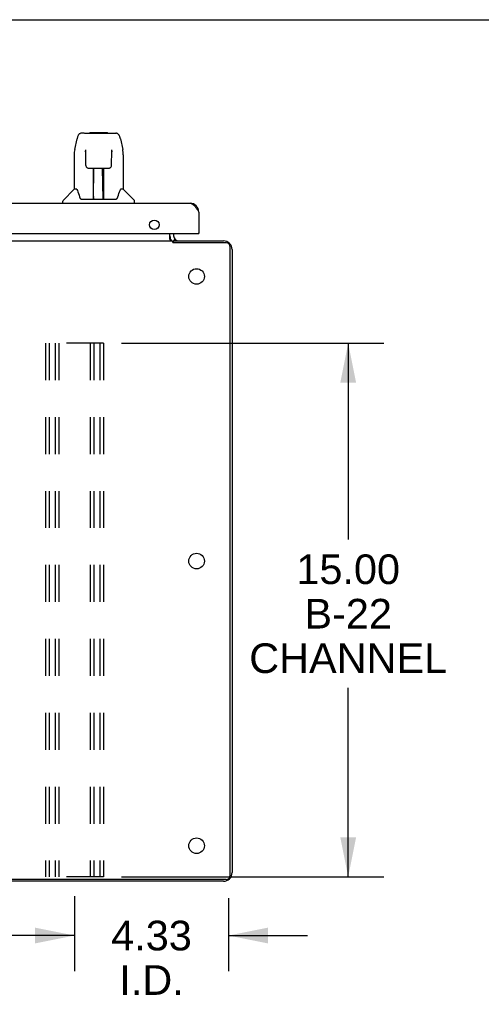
# Model space of a CAD drawing. Header units: inches. Extents: x 0 to 189, y 0 to 122.
# Tile 31 of 44: x 43 to 56, y 95 to 122. Entities that reach past the tile are written whole.
import ezdxf

# ---------------------------------------------------------------- set-up
doc = ezdxf.new("R2010")
doc.units = ezdxf.units.IN
doc.header["$LTSCALE"] = 10.388889
doc.header["$MEASUREMENT"] = 0
doc.linetypes.add('HIDDEN', pattern=[0.2, 0.1, -0.1])
doc.layers.get('0').update_dxf_attribs({"linetype": 'CONTINUOUS'})
for name, color, linetype in [('00-B22_2', 7, 'CONTINUOUS'), ('DEFAULT_2', 8, 'HIDDEN'), ('DIMENSIONS', 7, 'CONTINUOUS')]:
    doc.layers.add(name, color=color, linetype=linetype)
doc.styles.get("Standard").update_dxf_attribs({"font": 'arial.ttf'})
doc.dimstyles.new('DIMSTYLE_1', dxfattribs={"dimtxt": 0.833333, "dimasz": 1.111111, "dimexe": 0.09, "dimexo": 0.07, "dimgap": 0.0375, "dimtad": 0, "dimtih": 1, "dimtoh": 1, "dimzin": 4, "dimdsep": 46, "dimtxsty": 'Standard', "dimblk": '_FILLED', "dimblk1": '_FILLED', "dimblk2": '_FILLED', "dimcen": 0.09, "dimazin": 1, "dimtfac": 1, "dimtdec": 3, "dimtofl": 0, "dimtmove": 0, "dimatfit": 3, "dimldrblk": '_FILLED', "dimfxl": 0, "dimtolj": 1, "dimtzin": 4, "dimarcsym": 0})

# ---------------------------------------------------------------- blocks, each defined once
blk = doc.blocks.new('_FILLED')
at = {"color": 0, "linetype": 'ByBlock'}
blk.add_solid([(0, 0), (-1, 0.2), (-1, -0.2)], dxfattribs=at)
blk = doc.blocks.new('*D3')
at = {"layer": 'DIMENSIONS', "color": 2, "linetype": 'Continuous'}
for p, q in [((45.011, 97.584), (45.011, 95.48)), ((49.336, 97.532), (49.336, 95.48)), ((45.011, 96.48), (42.789, 96.48)), ((49.336, 96.48), (51.558, 96.48))]:
    blk.add_line(p, q, dxfattribs=at)
at = {"layer": 'DIMENSIONS', "color": 2, "linetype": 'Continuous', "xscale": 1.1111111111, "yscale": 1.1111111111, "zscale": 1.1111111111}
blk.add_blockref('_FILLED', (45.011, 96.48), dxfattribs=at)
at = {"layer": 'DIMENSIONS', "color": 2, "linetype": 'Continuous', "xscale": 1.1111111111, "yscale": 1.1111111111, "zscale": 1.1111111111, "rotation": 180}
blk.add_blockref('_FILLED', (49.336, 96.48), dxfattribs=at)
at = {"layer": 'DIMENSIONS', "color": 2, "linetype": 'Continuous', "insert": (47.174, 96.897), "char_height": 0.8333, "width": 2.26456, "attachment_point": 2, "line_spacing_factor": 0.9}
blk.add_mtext('4.33\\PI.D.', dxfattribs=at)
blk = doc.blocks.new('*D4')
at = {"layer": '00-B22_2', "color": 2, "linetype": 'Continuous'}
for p, q in [((30.247, 97.596), (30.247, 95.48)), ((45.011, 97.499), (45.011, 95.48)), ((30.247, 96.48), (34.658, 96.48)), ((45.011, 96.48), (40.6, 96.48))]:
    blk.add_line(p, q, dxfattribs=at)
at = {"layer": '00-B22_2', "color": 2, "linetype": 'Continuous', "xscale": 1.1111111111, "yscale": 1.1111111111, "zscale": 1.1111111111, "rotation": 180}
blk.add_blockref('_FILLED', (30.247, 96.48), dxfattribs=at)
at = {"layer": '00-B22_2', "color": 2, "linetype": 'Continuous', "xscale": 1.1111111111, "yscale": 1.1111111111, "zscale": 1.1111111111}
blk.add_blockref('_FILLED', (45.011, 96.48), dxfattribs=at)
at = {"layer": '00-B22_2', "color": 2, "linetype": 'Continuous', "insert": (37.629, 96.897), "char_height": 0.8333, "width": 5.10843, "attachment_point": 2, "line_spacing_factor": 0.9}
blk.add_mtext('14.76 typ.', dxfattribs=at)
blk = doc.blocks.new('*D5')
at = {"layer": 'DIMENSIONS', "color": 2, "linetype": 'Continuous'}
for p, q in [((46.33, 113.13), (53.7, 113.13)), ((52.7, 113.13), (52.7, 107.61)), ((52.7, 98.13), (52.7, 103.443)), ((46.33, 98.13), (53.7, 98.13))]:
    blk.add_line(p, q, dxfattribs=at)
at = {"layer": 'DIMENSIONS', "color": 2, "linetype": 'Continuous', "xscale": 1.1111111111, "yscale": 1.1111111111, "zscale": 1.1111111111}
for p, rotation in [((52.7, 113.13), 90), ((52.7, 98.13), 270)]:
    blk.add_blockref('_FILLED', p, dxfattribs=dict(at, rotation=rotation))
at = {"layer": 'DIMENSIONS', "color": 2, "linetype": 'Continuous', "insert": (52.7, 107.193), "char_height": 0.8333, "width": 5.55452, "attachment_point": 2, "line_spacing_factor": 0.9}
blk.add_mtext('15.00\\PB-22\\PCHANNEL', dxfattribs=at)

msp = doc.modelspace()

# ---------------------------------------------------------------- linework, layer by layer
at = {"color": 7, "linetype": 'Continuous'}
for p, q in [((0, 122.222), (188.889, 122.222)), ((45.286, 119.032), (45.205, 119.032)), ((45.287, 119.032), (46.093, 119.032)), ((45.292, 119.032), (45.291, 119.032)), ((45.452, 119.051), (45.432, 119.032)), ((45.452, 119.051), (45.928, 119.051)), ((45.928, 119.051), (45.948, 119.032)), ((46.09, 119.032), (46.088, 119.032)), ((46.095, 119.032), (46.175, 119.032)), ((45.016, 118.572), (45.081, 118.877)), ((46.299, 118.877), (46.364, 118.572)), ((45.324, 118.52), (45.304, 118.52)), ((45.323, 118.556), (45.323, 118.552)), ((45.323, 118.552), (45.323, 118.548)), ((45.323, 118.548), (45.323, 118.54)), ((45.323, 118.54), (45.324, 118.531)), ((45.326, 118.408), (45.324, 118.531)), ((46.05, 118.125), (46.057, 118.537)), ((46.057, 118.546), (46.057, 118.55)), ((46.057, 118.537), (46.057, 118.546)), ((46.076, 118.52), (46.057, 118.52)), ((45.001, 118.429), (45.001, 117.457)), ((45.331, 118.125), (45.326, 118.408)), ((46.379, 118.428), (46.379, 117.457)), ((45.411, 118.047), (45.531, 118.047)), ((45.541, 117.201), (45.556, 118.048)), ((45.548, 117.632), (45.548, 118.048)), ((45.567, 118.048), (45.813, 118.048)), ((45.816, 117.181), (45.801, 118.048)), ((45.832, 117.181), (45.832, 118.048)), ((45.849, 118.047), (45.969, 118.047)), ((45.552, 117.823), (45.548, 117.823)), ((45.552, 117.811), (45.548, 117.811)), ((45.832, 117.823), (45.805, 117.823)), ((45.832, 117.811), (45.805, 117.811)), ((44.995, 117.451), (44.698, 117.153)), ((45.074, 117.457), (45.001, 117.457)), ((45.809, 117.583), (45.832, 117.583)), ((45.832, 117.579), (45.809, 117.579)), ((46.379, 117.457), (46.306, 117.457)), ((46.385, 117.451), (46.683, 117.153)), ((44.686, 117.063), (44.686, 117.126)), ((45.169, 117.205), (45.174, 117.197)), ((45.204, 117.181), (46.176, 117.181)), ((45.542, 117.253), (45.541, 117.227)), ((45.548, 117.181), (45.548, 117.185)), ((45.815, 117.227), (45.815, 117.253)), ((46.694, 117.063), (46.694, 117.126)), ((47.765, 115.971), (47.794, 116.001)), ((47.794, 115.959), (47.794, 116.005)), ((47.799, 116.006), (47.833, 116.041)), ((48.483, 116.209), (48.503, 116.209))]:
    msp.add_line(p, q, dxfattribs=at)
at = {"color": 3, "linetype": 'Continuous'}
for p, q in [((26.44, 117.063), (48.256, 117.063)), ((48.503, 116.817), (48.503, 116.209)), ((26.213, 116.209), (48.483, 116.209)), ((27.495, 116.005), (47.763, 116.005)), ((47.69, 116.045), (47.69, 116.209)), ((47.763, 116.005), (47.763, 115.973)), ((47.794, 116.209), (47.794, 116.148)), ((47.794, 116.005), (49.194, 116.005)), ((47.83, 116.036), (47.829, 116.034)), ((47.835, 116.043), (47.83, 116.036)), ((47.836, 116.045), (47.835, 116.043)), ((47.835, 116.043), (47.835, 116.043)), ((49.268, 115.953), (47.813, 115.953)), ((49.388, 98.177), (49.388, 115.833)), ((49.44, 115.759), (49.44, 98.252)), ((49.194, 98.005), (25.922, 98.005)), ((49.268, 98.057), (25.99, 98.057))]:
    msp.add_line(p, q, dxfattribs=at)
at = {"color": 7, "linetype": 'Continuous'}
for points in [[(45.205, 119.032), (45.202, 119.031), (45.186, 119.029), (45.171, 119.025), (45.157, 119.018), (45.145, 119.01), (45.134, 118.999), (45.125, 118.988), (45.116, 118.976), (45.109, 118.963), (45.102, 118.948), (45.096, 118.931), (45.09, 118.913), (45.085, 118.892), (45.081, 118.877)], [(46.275, 118.954), (46.269, 118.967), (46.263, 118.978), (46.255, 118.989), (46.247, 118.999), (46.238, 119.008), (46.227, 119.016), (46.215, 119.022), (46.203, 119.027), (46.19, 119.03), (46.175, 119.032)], [(46.299, 118.877), (46.296, 118.889), (46.291, 118.908), (46.286, 118.925), (46.281, 118.94), (46.275, 118.954)], [(45.016, 118.572), (45.01, 118.54), (45.005, 118.498), (45.002, 118.455), (45.001, 118.429)], [(45.323, 118.56), (45.323, 118.56), (45.323, 118.56), (45.323, 118.56), (45.323, 118.559), (45.323, 118.558), (45.323, 118.557), (45.323, 118.556)], [(46.057, 118.55), (46.057, 118.554), (46.058, 118.556), (46.058, 118.557), (46.058, 118.558), (46.058, 118.559), (46.058, 118.56), (46.058, 118.56)], [(46.379, 118.428), (46.379, 118.456), (46.376, 118.498), (46.37, 118.541), (46.364, 118.572)], [(45.331, 118.125), (45.332, 118.113), (45.335, 118.1), (45.341, 118.088), (45.348, 118.077), (45.357, 118.068), (45.367, 118.06), (45.378, 118.054), (45.39, 118.05), (45.403, 118.048), (45.41, 118.047)], [(45.531, 118.047), (45.534, 118.047), (45.543, 118.048), (45.552, 118.048), (45.561, 118.048), (45.567, 118.048)], [(45.813, 118.048), (45.821, 118.048), (45.83, 118.048), (45.839, 118.048), (45.847, 118.047), (45.849, 118.047)], [(45.971, 118.047), (45.979, 118.048), (45.991, 118.05), (46.003, 118.054), (46.015, 118.061), (46.025, 118.069), (46.033, 118.079), (46.041, 118.09), (46.046, 118.102), (46.049, 118.115), (46.05, 118.125)], [(45.071, 117.457), (45.076, 117.447), (45.09, 117.419), (45.105, 117.384), (45.121, 117.341), (45.137, 117.292), (45.152, 117.245)], [(46.229, 117.245), (46.243, 117.291), (46.259, 117.339), (46.275, 117.382), (46.29, 117.418), (46.304, 117.447), (46.31, 117.457)], [(45.152, 117.245), (45.154, 117.237), (45.159, 117.224), (45.164, 117.213), (45.169, 117.205)], [(45.174, 117.197), (45.18, 117.191), (45.187, 117.186), (45.195, 117.183), (45.202, 117.181), (45.204, 117.181)], [(46.176, 117.181), (46.178, 117.181), (46.185, 117.183), (46.193, 117.186), (46.2, 117.191)], [(46.2, 117.191), (46.206, 117.197), (46.211, 117.204)], [(46.211, 117.204), (46.216, 117.213), (46.221, 117.223), (46.226, 117.236), (46.229, 117.245)]]:
    msp.add_lwpolyline(points, dxfattribs=at)
at = {"color": 3, "linetype": 'Continuous'}
for points in [[(48.256, 117.063), (48.266, 117.063), (48.277, 117.061), (48.287, 117.058), (48.297, 117.055), (48.308, 117.05), (48.318, 117.044), (48.328, 117.038), (48.338, 117.03), (48.349, 117.022), (48.359, 117.012), (48.369, 117.002), (48.379, 116.991), (48.39, 116.979), (48.4, 116.967), (48.41, 116.954), (48.421, 116.94), (48.431, 116.926), (48.441, 116.911), (48.451, 116.896), (48.462, 116.88), (48.472, 116.865), (48.482, 116.849), (48.492, 116.833), (48.503, 116.817)], [(47.69, 116.045), (47.692, 116.045), (47.693, 116.045), (47.695, 116.045), (47.696, 116.045), (47.698, 116.044), (47.699, 116.044), (47.7, 116.043), (47.702, 116.042), (47.703, 116.041), (47.704, 116.04), (47.705, 116.039), (47.707, 116.037), (47.708, 116.036), (47.709, 116.034), (47.71, 116.032), (47.711, 116.03), (47.712, 116.028), (47.713, 116.026), (47.714, 116.024), (47.716, 116.02)], [(47.716, 116.02), (47.717, 116.018), (47.718, 116.016), (47.719, 116.014), (47.72, 116.013), (47.721, 116.011), (47.723, 116.01), (47.724, 116.008), (47.725, 116.007), (47.726, 116.006), (47.728, 116.006), (47.729, 116.005), (47.73, 116.005), (47.731, 116.005)], [(47.763, 115.973), (47.764, 115.972), (47.765, 115.97), (47.767, 115.969), (47.768, 115.968), (47.769, 115.966), (47.77, 115.965), (47.771, 115.964), (47.772, 115.964), (47.773, 115.963), (47.774, 115.963), (47.775, 115.962), (47.776, 115.962), (47.776, 115.962), (47.777, 115.962), (47.778, 115.962), (47.779, 115.961), (47.781, 115.961)], [(47.781, 115.961), (47.782, 115.961), (47.783, 115.961), (47.784, 115.961), (47.785, 115.961), (47.786, 115.961), (47.788, 115.961), (47.789, 115.961), (47.791, 115.96), (47.792, 115.96), (47.794, 115.96), (47.795, 115.959), (47.797, 115.959), (47.799, 115.958), (47.8, 115.958), (47.802, 115.957), (47.804, 115.956), (47.806, 115.956), (47.808, 115.955), (47.811, 115.954), (47.813, 115.953)], [(47.822, 116.026), (47.82, 116.023), (47.818, 116.021), (47.816, 116.019), (47.813, 116.016), (47.811, 116.014), (47.809, 116.012), (47.806, 116.01), (47.804, 116.008), (47.802, 116.007), (47.799, 116.006), (47.798, 116.006), (47.796, 116.005), (47.794, 116.005)], [(47.829, 116.034), (47.827, 116.032), (47.826, 116.03), (47.824, 116.028), (47.822, 116.026)], [(47.837, 116.045), (47.837, 116.045), (47.837, 116.045), (47.837, 116.045), (47.836, 116.045)]]:
    msp.add_lwpolyline(points, dxfattribs=at)
for centre, radius in [((47.253, 116.459), 0.133), ((48.44, 115.005), 0.219), ((48.44, 107.005), 0.219), ((48.44, 99.005), 0.219)]:
    msp.add_circle(centre, radius, dxfattribs=at)
at = {"color": 7, "linetype": 'Continuous'}
for centre, radius, start, end in [((45.009, 117.437), 0.0197, 90, 135), ((46.371, 117.437), 0.0197, 45, 90), ((44.726, 117.126), 0.0394, 135, 180), ((45.561, 117.201), 0.0197, 179, 270), ((45.561, 117.201), 0.0197, 260.739, 269.9232), ((45.796, 117.201), 0.0197, 270, 1), ((45.796, 117.201), 0.0197, 270.0771, 272.6469), ((46.655, 117.126), 0.0394, 0, 45), ((47.937, 116.148), 0.246, 180, 215.3266)]:
    msp.add_arc(centre, radius, start, end, dxfattribs=at)
at = {"color": 3, "linetype": 'Continuous'}
for centre, radius, start, end in [((48.256, 116.817), 0.246, 0, 90), ((47.937, 116.148), 0.142, 180, 270), ((48.483, 116.229), 0.02, 270, 360), ((49.194, 115.759), 0.246, 0, 90), ((49.268, 115.833), 0.12, 0, 90), ((49.194, 98.252), 0.246, 270, 360), ((49.268, 98.177), 0.12, 270, 360)]:
    msp.add_arc(centre, radius, start, end, dxfattribs=at)
at = {"color": 7, "linetype": 'Continuous'}
for centre, major_axis, start_param, end_param in [((45.541, 117.221), (0.0394, 0), -1.369355, -1.264777), ((45.816, 117.221), (0, 0.0394), -3.447611, -3.141593)]:
    msp.add_ellipse(centre, major_axis=major_axis, ratio=1, start_param=start_param, end_param=end_param, dxfattribs=at)
at = {"layer": 'DEFAULT_2', "color": 8, "linetype": 'HIDDEN'}
for p, q in [((45.824, 113.13), (44.199, 113.13)), ((44.199, 113.13), (44.199, 98.13)), ((44.303, 113.13), (44.303, 98.13)), ((44.47, 113.13), (44.47, 98.13)), ((44.574, 113.13), (44.574, 98.13)), ((45.449, 113.13), (45.449, 98.13)), ((45.553, 113.13), (45.553, 98.13)), ((45.72, 113.13), (45.72, 98.13)), ((45.824, 113.13), (45.824, 98.13)), ((45.824, 98.13), (44.199, 98.13))]:
    msp.add_line(p, q, dxfattribs=at)

# ---------------------------------------------------------------- dimensions: what is measured, and where the dimension line sits
at = {"layer": '00-B22_2', "color": 2, "linetype": 'Continuous'}
dim = msp.add_linear_dim(base=(45.011, 96.48), p1=(30.247, 97.666), p2=(45.011, 97.569), text='<> typ.\\P[]', dimstyle='DIMSTYLE_1', dxfattribs=at)
dim.commit()
dim.dimension.update_dxf_attribs({"geometry": '*D4', "text_midpoint": (37.629, 96.48), "dimtype": 160})
at = {"layer": 'DIMENSIONS', "color": 2, "linetype": 'Continuous'}
for base, p1, p2, angle, text, picture, middle in [((52.7, 98.13), (46.26, 113.13), (46.26, 98.13), 270, '<>\\PB-22\\PCHANNEL\\P[]', '*D5', (52.7, 105.527)), ((45.0111, 96.4804), (49.3362, 97.6015), (45.0111, 97.6536), 180, '<>\\PI.D.\\P[]', '*D3', (47.1737, 95.8554))]:
    dim = msp.add_linear_dim(base=base, p1=p1, p2=p2, angle=angle, text=text, dimstyle='DIMSTYLE_1', dxfattribs=at)
    dim.commit()
    dim.dimension.update_dxf_attribs({"geometry": picture, "text_midpoint": middle, "dimtype": 160})

doc.saveas('drawing.dxf')
